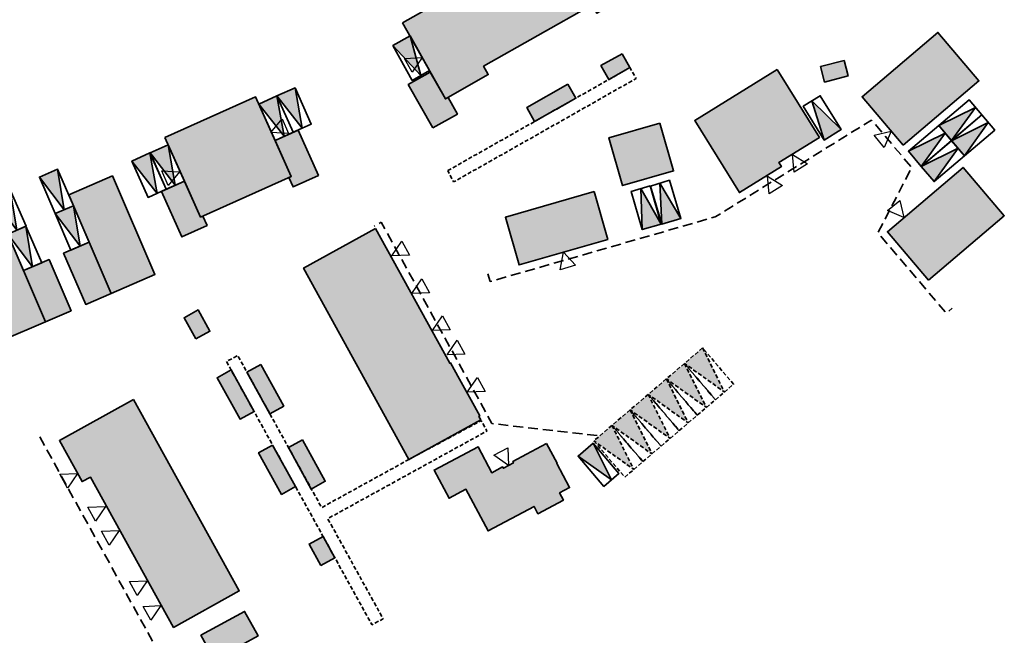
# Model space of a CAD drawing. Header units: metres. Extents: x 104382 to 104758, y 428006 to 428418.
# Tile 6 of 7: x 104522 to 104646, y 428223 to 428300. Entities that reach past the tile are written whole.
import ezdxf

# ---------------------------------------------------------------- set-up
doc = ezdxf.new("R2010")
doc.units = ezdxf.units.M
doc.linetypes.add('DASHED', pattern=[0.75, 0.5, -0.25])
doc.linetypes.add('DASHED2', pattern=[0.375, 0.25, -0.125])
for name, color, linetype, lineweight in [('grens 1m1 (openbaar gebied)', 200, 'DASHED2', 35), ('N-WE-OG-BEBOUWING-G_Blokland', 7, 'Continuous', 35), ('N-WE-OG-BEBOUWING-G_GEMEENTE', 7, 'Continuous', 35), ('N-WE-OG-BEBOUWING-G_SteMar', 7, 'Continuous', 35), ('N-WE-VH-VERHARDING-G_PARKEREN-EIGENTERREIN', 6, 'Continuous', 35), ('N-WE-VH-VERHARDING-G_PARKEREN-EIGENTERREIN_EXTRA', 52, 'Continuous', 35), ('N2-WE-VH-VERHARDING-G', 252, 'DASHED', 35)]:
    doc.layers.add(name, color=color, linetype=linetype, lineweight=lineweight)
doc.layers.add('N-WE-VH-VERHARDING-A_PARKEREN-EIGENTERREIN', color=7, linetype='Continuous', lineweight=35, true_color=0xa2bfc8)
doc.layers.add('N-WE-VH-VERHARDING-AP_BEBOUWING', color=7, linetype='Continuous', true_color=0xcfcfcf)
doc.layers.add('voordeur', color=10, linetype='Continuous')

# ---------------------------------------------------------------- blocks, each defined once
blk = doc.blocks.new('*U18')
at = {"layer": 'N-WE-VH-VERHARDING-A_PARKEREN-EIGENTERREIN'}
h = blk.add_hatch(color=52, dxfattribs=at)
h.dxf.hatch_style = 1
h.paths.add_polyline_path([(2.92, -4.06), (1.01, 0.73), (-1.01, -0.73)])
at = {"ltscale": 0.2}
blk.add_lwpolyline([(1.01, 0.73), (3.94, -3.33), (1.91, -4.79), (-1.01, -0.73), (1.01, 0.73), (2.92, -4.06), (-1.01, -0.73)], dxfattribs=at)
blk = doc.blocks.new('*U271')
at = {"layer": 'N-WE-VH-VERHARDING-A_PARKEREN-EIGENTERREIN'}
h = blk.add_hatch(color=256, dxfattribs=at)
h.dxf.hatch_style = 1
h.paths.add_polyline_path([(2.92, -4.06), (1.01, 0.73), (-1.01, -0.73)])
at = {"ltscale": 0.2}
blk.add_lwpolyline([(1.01, 0.73), (3.94, -3.33), (1.91, -4.79), (-1.01, -0.73), (1.01, 0.73), (2.92, -4.06), (-1.01, -0.73)], dxfattribs=at)
blk = doc.blocks.new('*U216')
at = {"layer": 'N-WE-VH-VERHARDING-A_PARKEREN-EIGENTERREIN'}
h = blk.add_hatch(color=256, dxfattribs=at)
h.dxf.hatch_style = 1
h.paths.add_polyline_path([(2.92, -4.06), (1.01, 0.73), (-1.01, -0.73)])
at = {"ltscale": 0.2}
blk.add_lwpolyline([(1.01, 0.73), (3.94, -3.33), (1.91, -4.79), (-1.01, -0.73), (1.01, 0.73), (2.92, -4.06), (-1.01, -0.73)], dxfattribs=at)
blk = doc.blocks.new('*U217')
at = {"layer": 'N-WE-VH-VERHARDING-A_PARKEREN-EIGENTERREIN'}
h = blk.add_hatch(color=256, dxfattribs=at)
h.dxf.hatch_style = 1
h.paths.add_polyline_path([(2.92, -4.06), (1.01, 0.73), (-1.01, -0.73)])
at = {"ltscale": 0.2}
blk.add_lwpolyline([(1.01, 0.73), (3.94, -3.33), (1.91, -4.79), (-1.01, -0.73), (1.01, 0.73), (2.92, -4.06), (-1.01, -0.73)], dxfattribs=at)
blk = doc.blocks.new('*U247')
at = {"layer": 'N-WE-VH-VERHARDING-A_PARKEREN-EIGENTERREIN'}
h = blk.add_hatch(color=256, dxfattribs=at)
h.dxf.hatch_style = 1
h.paths.add_polyline_path([(2.92, -4.06), (1.01, 0.73), (-1.01, -0.73)])
at = {"ltscale": 0.2}
blk.add_lwpolyline([(1.01, 0.73), (3.94, -3.33), (1.91, -4.79), (-1.01, -0.73), (1.01, 0.73), (2.92, -4.06), (-1.01, -0.73)], dxfattribs=at)
blk = doc.blocks.new('*U248')
at = {"layer": 'N-WE-VH-VERHARDING-A_PARKEREN-EIGENTERREIN'}
h = blk.add_hatch(color=256, dxfattribs=at)
h.dxf.hatch_style = 1
h.paths.add_polyline_path([(2.92, -4.06), (1.01, 0.73), (-1.01, -0.73)])
at = {"ltscale": 0.2}
blk.add_lwpolyline([(1.01, 0.73), (3.94, -3.33), (1.91, -4.79), (-1.01, -0.73), (1.01, 0.73), (2.92, -4.06), (-1.01, -0.73)], dxfattribs=at)
blk = doc.blocks.new('*U249')
at = {"layer": 'N-WE-VH-VERHARDING-A_PARKEREN-EIGENTERREIN'}
h = blk.add_hatch(color=256, dxfattribs=at)
h.dxf.hatch_style = 1
h.paths.add_polyline_path([(2.92, -4.06), (1.01, 0.73), (-1.01, -0.73)])
at = {"ltscale": 0.2}
blk.add_lwpolyline([(1.01, 0.73), (3.94, -3.33), (1.91, -4.79), (-1.01, -0.73), (1.01, 0.73), (2.92, -4.06), (-1.01, -0.73)], dxfattribs=at)
blk = doc.blocks.new('*U250')
at = {"layer": 'N-WE-VH-VERHARDING-A_PARKEREN-EIGENTERREIN'}
h = blk.add_hatch(color=256, dxfattribs=at)
h.dxf.hatch_style = 1
h.paths.add_polyline_path([(2.92, -4.06), (1.01, 0.73), (-1.01, -0.73)])
at = {"ltscale": 0.2}
blk.add_lwpolyline([(1.01, 0.73), (3.94, -3.33), (1.91, -4.79), (-1.01, -0.73), (1.01, 0.73), (2.92, -4.06), (-1.01, -0.73)], dxfattribs=at)
blk = doc.blocks.new('*U251')
at = {"layer": 'N-WE-VH-VERHARDING-A_PARKEREN-EIGENTERREIN'}
h = blk.add_hatch(color=256, dxfattribs=at)
h.dxf.hatch_style = 1
h.paths.add_polyline_path([(2.92, -4.06), (1.01, 0.73), (-1.01, -0.73)])
at = {"ltscale": 0.2}
blk.add_lwpolyline([(1.01, 0.73), (3.94, -3.33), (1.91, -4.79), (-1.01, -0.73), (1.01, 0.73), (2.92, -4.06), (-1.01, -0.73)], dxfattribs=at)
blk = doc.blocks.new('*U124')
at = {"layer": 'N-WE-VH-VERHARDING-A_PARKEREN-EIGENTERREIN'}
h = blk.add_hatch(color=256, dxfattribs=at)
h.dxf.hatch_style = 1
h.paths.add_polyline_path([(2.92, -4.06), (1.01, 0.73), (-1.01, -0.73)])
at = {"ltscale": 0.2}
blk.add_lwpolyline([(1.01, 0.73), (3.94, -3.33), (1.91, -4.79), (-1.01, -0.73), (1.01, 0.73), (2.92, -4.06), (-1.01, -0.73)], dxfattribs=at)
blk = doc.blocks.new('*U125')
at = {"layer": 'N-WE-VH-VERHARDING-A_PARKEREN-EIGENTERREIN'}
h = blk.add_hatch(color=256, dxfattribs=at)
h.dxf.hatch_style = 1
h.paths.add_polyline_path([(2.92, -4.06), (1.01, 0.73), (-1.01, -0.73)])
at = {"ltscale": 0.2}
blk.add_lwpolyline([(1.01, 0.73), (3.94, -3.33), (1.91, -4.79), (-1.01, -0.73), (1.01, 0.73), (2.92, -4.06), (-1.01, -0.73)], dxfattribs=at)
blk = doc.blocks.new('*U170')
at = {"layer": 'N-WE-VH-VERHARDING-A_PARKEREN-EIGENTERREIN'}
h = blk.add_hatch(color=256, dxfattribs=at)
h.dxf.hatch_style = 1
h.paths.add_polyline_path([(2.92, -4.06), (1.01, 0.73), (-1.01, -0.73)])
at = {"ltscale": 0.2}
blk.add_lwpolyline([(1.01, 0.73), (3.94, -3.33), (1.91, -4.79), (-1.01, -0.73), (1.01, 0.73), (2.92, -4.06), (-1.01, -0.73)], dxfattribs=at)
blk = doc.blocks.new('*U171')
at = {"layer": 'N-WE-VH-VERHARDING-A_PARKEREN-EIGENTERREIN'}
h = blk.add_hatch(color=256, dxfattribs=at)
h.dxf.hatch_style = 1
h.paths.add_polyline_path([(2.92, -4.06), (1.01, 0.73), (-1.01, -0.73)])
at = {"ltscale": 0.2}
blk.add_lwpolyline([(1.01, 0.73), (3.94, -3.33), (1.91, -4.79), (-1.01, -0.73), (1.01, 0.73), (2.92, -4.06), (-1.01, -0.73)], dxfattribs=at)
blk = doc.blocks.new('*U155')
at = {"layer": 'N-WE-VH-VERHARDING-A_PARKEREN-EIGENTERREIN'}
h = blk.add_hatch(color=256, dxfattribs=at)
h.dxf.hatch_style = 1
h.paths.add_polyline_path([(2.92, -4.06), (1.01, 0.73), (-1.01, -0.73)])
at = {"ltscale": 0.2}
blk.add_lwpolyline([(1.01, 0.73), (3.94, -3.33), (1.91, -4.79), (-1.01, -0.73), (1.01, 0.73), (2.92, -4.06), (-1.01, -0.73)], dxfattribs=at)
blk = doc.blocks.new('*U156')
at = {"layer": 'N-WE-VH-VERHARDING-A_PARKEREN-EIGENTERREIN'}
h = blk.add_hatch(color=256, dxfattribs=at)
h.dxf.hatch_style = 1
h.paths.add_polyline_path([(2.92, -4.06), (1.01, 0.73), (-1.01, -0.73)])
at = {"ltscale": 0.2}
blk.add_lwpolyline([(1.01, 0.73), (3.94, -3.33), (1.91, -4.79), (-1.01, -0.73), (1.01, 0.73), (2.92, -4.06), (-1.01, -0.73)], dxfattribs=at)
blk = doc.blocks.new('*U159')
at = {"layer": 'N-WE-VH-VERHARDING-A_PARKEREN-EIGENTERREIN'}
h = blk.add_hatch(color=256, dxfattribs=at)
h.dxf.hatch_style = 1
h.paths.add_polyline_path([(2.92, -4.06), (1.01, 0.73), (-1.01, -0.73)])
at = {"ltscale": 0.2}
blk.add_lwpolyline([(1.01, 0.73), (3.94, -3.33), (1.91, -4.79), (-1.01, -0.73), (1.01, 0.73), (2.92, -4.06), (-1.01, -0.73)], dxfattribs=at)
blk = doc.blocks.new('p-voordeur')
at = {"layer": 'voordeur', "flags": 128}
blk.add_lwpolyline([(-2000, 1000), (0, 0), (-2000, -1000), (-2000, 1000)], dxfattribs=at)

msp = doc.modelspace()

# ---------------------------------------------------------------- hatches: boundary and pattern name
at = {"layer": 'N-WE-VH-VERHARDING-A_PARKEREN-EIGENTERREIN'}
h = msp.add_hatch(color=256, dxfattribs=at)
h.dxf.hatch_style = 1
h.paths.add_polyline_path([(104605.3, 428256.88), (104605.31, 428256.87), (104610.33, 428253.29), (104607.58, 428258.83)])
h = msp.add_hatch(color=256, dxfattribs=at)
h.dxf.hatch_style = 1
h.paths.add_polyline_path([(104605.3, 428256.88), (104603.02, 428254.94), (104603.03, 428254.92), (104608.06, 428251.35)])
h = msp.add_hatch(color=256, dxfattribs=at)
h.dxf.hatch_style = 1
h.paths.add_polyline_path([(104603.02, 428254.93), (104600.74, 428252.99), (104600.75, 428252.98), (104605.77, 428249.4)])
h = msp.add_hatch(color=256, dxfattribs=at)
h.dxf.hatch_style = 1
h.paths.add_polyline_path([(104600.74, 428252.99), (104598.46, 428251.04), (104598.47, 428251.03), (104603.49, 428247.45)])
h = msp.add_hatch(color=256, dxfattribs=at)
h.dxf.hatch_style = 1
h.paths.add_polyline_path([(104598.46, 428251.04), (104596.18, 428249.09), (104596.19, 428249.08), (104601.21, 428245.5)])
h = msp.add_hatch(color=256, dxfattribs=at)
h.dxf.hatch_style = 1
h.paths.add_polyline_path([(104596.17, 428249.09), (104593.9, 428247.15), (104593.91, 428247.13), (104598.93, 428243.55)])
at = {"layer": 'N-WE-VH-VERHARDING-AP_BEBOUWING'}
h = msp.add_hatch(color=256, dxfattribs=at)
h.dxf.hatch_style = 1
h.paths.add_polyline_path([(104593.92, 428278.49), (104582.76, 428275.27), (104584.49, 428269.27), (104595.65, 428272.48)])
h.paths.add_polyline_path([(104602.2, 428287.11), (104595.79, 428285.27), (104597.52, 428279.25), (104603.93, 428281.09)])
h.paths.add_polyline_path([(104616.98, 428293.86), (104606.6, 428287.44), (104612.22, 428278.37), (104617.49, 428281.64), (104617.17, 428282.15), (104622.27, 428285.31)])
h.paths.add_polyline_path([(104625.39, 428294.98), (104622.42, 428294.22), (104622.93, 428292.27), (104625.89, 428293.04)])
h.paths.add_polyline_path([(104600.53, 428301.71), (104599.35, 428303.8), (104599.68, 428303.98), (104597.78, 428307.34), (104600.55, 428308.92), (104603.63, 428303.46)])
h.paths.add_polyline_path([(104569.82, 428299.7), (104575.22, 428290.16), (104580.61, 428293.21), (104580.02, 428294.25), (104593.69, 428301.98), (104594.28, 428300.93), (104599.68, 428303.98), (104597.78, 428307.34), (104594.29, 428313.53)])
h.paths.add_polyline_path([(104597.45, 428295.84), (104594.78, 428294.34), (104595.77, 428292.59), (104598.44, 428294.09)], flags=17)
h.paths.add_polyline_path([(104590.64, 428291.99), (104585.45, 428289.06), (104586.44, 428287.31), (104591.63, 428290.24)])
h.paths.add_polyline_path([(104573.63, 428286.5), (104570.54, 428291.95), (104573.32, 428293.52), (104575.22, 428290.16), (104575.55, 428290.34), (104576.73, 428288.25)])
h = msp.add_hatch(color=256, dxfattribs=at)
h.dxf.hatch_style = 1
h.paths.add_polyline_path([(104636.01, 428267.36), (104630.83, 428273.45), (104640.36, 428281.54), (104645.54, 428275.45)])
h.paths.add_polyline_path([(104632.83, 428284.33), (104627.65, 428290.43), (104637.18, 428298.52), (104642.35, 428292.42)])
h = msp.add_hatch(color=256, dxfattribs=at)
h.dxf.hatch_style = 1
h.paths.add_polyline_path([(104539.92, 428285.29), (104551.33, 428290.41), (104555.82, 428280.41), (104544.41, 428275.29)])
h.paths.add_polyline_path([(104553.79, 428284.94), (104556.69, 428286.24), (104559.25, 428280.53), (104556.06, 428279.09), (104555.52, 428280.28), (104555.82, 428280.41)])
h.paths.add_polyline_path([(104539.48, 428278.51), (104542.38, 428279.82), (104544.41, 428275.29), (104544.7, 428275.42), (104545.24, 428274.24), (104542.04, 428272.8)])
h = msp.add_hatch(color=256, dxfattribs=at)
h.dxf.hatch_style = 1
h.paths.add_polyline_path([(104533.17, 428265.69), (104529.96, 428264.31), (104527.18, 428270.73), (104530.4, 428272.12)])
h.paths.add_polyline_path([(104533.17, 428265.69), (104538.68, 428268.07), (104533.33, 428280.47), (104527.82, 428278.09)])
h = msp.add_hatch(color=256, dxfattribs=at)
h.dxf.hatch_style = 1
h.paths.add_polyline_path([(104524.91, 428262.13), (104519.4, 428259.75), (104514.05, 428272.14), (104519.56, 428274.52)])
h.paths.add_polyline_path([(104524.91, 428262.13), (104528.12, 428263.51), (104525.35, 428269.94), (104522.13, 428268.55)])
h = msp.add_hatch(color=256, dxfattribs=at)
h.dxf.hatch_style = 1
h.paths.add_polyline_path([(104543.82, 428259.96), (104545.58, 428260.93), (104544.1, 428263.61), (104542.34, 428262.63)])
h.paths.add_polyline_path([(104552.01, 428256.74), (104550.25, 428255.77), (104553.14, 428250.55), (104554.89, 428251.52)])
h.paths.add_polyline_path([(104548.26, 428256.06), (104546.5, 428255.09), (104549.38, 428249.88), (104551.14, 428250.85)])
h.paths.add_polyline_path([(104553.48, 428246.61), (104551.72, 428245.64), (104554.6, 428240.42), (104556.36, 428241.4)])
h.paths.add_polyline_path([(104559.55, 428231.48), (104561.3, 428232.45), (104559.82, 428235.13), (104558.07, 428234.16)])
h.paths.add_polyline_path([(104557.22, 428247.28), (104555.46, 428246.31), (104558.34, 428241.09), (104560.1, 428242.06)])
h.paths.add_polyline_path([(104566.41, 428273.86), (104557.37, 428268.88), (104570.62, 428244.82), (104579.66, 428249.8), (104579.43, 428250.22), (104579.53, 428250.28), (104578.45, 428252.25), (104576.99, 428254.9), (104575.85, 428256.96), (104575.76, 428256.91)])
h = msp.add_hatch(color=256, dxfattribs=at)
h.dxf.hatch_style = 1
h.paths.add_polyline_path([(104535.99, 428252.34), (104526.66, 428247.18), (104529.51, 428242.02), (104530.56, 428242.6), (104541.01, 428223.69), (104549.29, 428228.27)])
h = msp.add_hatch(color=256, dxfattribs=at)
h.dxf.hatch_style = 1
h.paths.add_polyline_path([(104587.93, 428246.82), (104589.26, 428244.32), (104589.22, 428244.3), (104590.84, 428241.27), (104589.58, 428240.6), (104590.07, 428239.69), (104586.85, 428237.98), (104586.37, 428238.89), (104580.59, 428235.81), (104577.8, 428241.05), (104575.69, 428239.92), (104573.8, 428243.47), (104579.32, 428246.41), (104581.06, 428243.14), (104582.42, 428243.87), (104582.51, 428243.7), (104583.77, 428244.38), (104583.69, 428244.54), (104585.44, 428245.47), (104585.43, 428245.49)])
h = msp.add_hatch(color=256, dxfattribs=at)
h.dxf.hatch_style = 1
h.paths.add_polyline_path([(104540.46, 428216.87), (104544.72, 428209.06), (104544.52, 428208.95), (104544.67, 428208.69), (104544.87, 428208.8), (104546.16, 428206.43), (104548.53, 428207.72), (104548.64, 428207.52), (104548.9, 428207.66), (104548.79, 428207.87), (104551.69, 428209.45), (104553.22, 428206.65), (104558.71, 428209.65), (104557.03, 428212.73), (104554.93, 428211.58), (104549.53, 428221.46), (104551.64, 428222.61), (104549.96, 428225.69), (104544.46, 428222.69), (104545.99, 428219.89)])

# ---------------------------------------------------------------- linework, layer by layer
at = {"layer": 'grens 1m1 (openbaar gebied)', "ltscale": 5, "flags": 128}
for points in [[(104580.55, 428268.14), (104580.83, 428267.17), (104609.18, 428275.32), (104626.68, 428286.16), (104628.83, 428287.49), (104633.89, 428281.52), (104629.64, 428273.32), (104638.22, 428263.2), (104638.99, 428263.85)], [(104594.31, 428247.8), (104581.08, 428249.32), (104567.15, 428274.63), (104566.27, 428274.15)], [(104524.17, 428247.65), (104538.83, 428221.12), (104537.42, 428220.36), (104544.95, 428206.78), (104545.82, 428207.26)]]:
    msp.add_lwpolyline(points, dxfattribs=at)
at = {"layer": 'N-WE-OG-BEBOUWING-G_Blokland'}
for points in [[(104569.82, 428299.7), (104575.22, 428290.16), (104580.61, 428293.21), (104580.02, 428294.25), (104593.69, 428301.98), (104594.28, 428300.93), (104599.68, 428303.98), (104597.78, 428307.34), (104594.29, 428313.53), (104569.82, 428299.7)], [(104597.45, 428295.84), (104594.78, 428294.34), (104595.77, 428292.59), (104598.44, 428294.09), (104597.45, 428295.84)], [(104625.39, 428294.98), (104622.42, 428294.22), (104622.93, 428292.27), (104625.89, 428293.04)], [(104573.63, 428286.5), (104570.54, 428291.95), (104573.32, 428293.52), (104575.22, 428290.16), (104575.55, 428290.34), (104576.73, 428288.25), (104573.63, 428286.5)], [(104616.98, 428293.86), (104606.6, 428287.44), (104612.22, 428278.37), (104617.49, 428281.64), (104617.17, 428282.15), (104622.27, 428285.31), (104616.98, 428293.86)], [(104590.64, 428291.99), (104585.45, 428289.06), (104586.44, 428287.31), (104591.63, 428290.24), (104590.64, 428291.99)], [(104602.2, 428287.11), (104595.79, 428285.27), (104597.52, 428279.25), (104603.93, 428281.09), (104602.2, 428287.11)], [(104593.92, 428278.49), (104582.76, 428275.27), (104584.49, 428269.27), (104595.65, 428272.48), (104593.92, 428278.49)], [(104566.41, 428273.86), (104557.37, 428268.88), (104570.62, 428244.82), (104579.66, 428249.8), (104579.43, 428250.22), (104579.53, 428250.28), (104578.45, 428252.25), (104576.99, 428254.9), (104575.85, 428256.96), (104575.76, 428256.91), (104566.41, 428273.86)], [(104543.82, 428259.96), (104545.58, 428260.93), (104544.1, 428263.61), (104542.34, 428262.63), (104543.82, 428259.96)], [(104548.26, 428256.06), (104546.5, 428255.09), (104549.38, 428249.88), (104551.14, 428250.85), (104548.26, 428256.06)], [(104552.01, 428256.74), (104550.25, 428255.77), (104553.14, 428250.55), (104554.89, 428251.52), (104552.01, 428256.74)], [(104535.99, 428252.34), (104526.66, 428247.18), (104529.51, 428242.02), (104530.56, 428242.6), (104541.01, 428223.69), (104549.29, 428228.27), (104535.99, 428252.34)], [(104553.48, 428246.61), (104551.72, 428245.64), (104554.6, 428240.42), (104556.36, 428241.4), (104553.48, 428246.61)], [(104557.22, 428247.28), (104555.46, 428246.31), (104558.34, 428241.09), (104560.1, 428242.06), (104557.22, 428247.28)], [(104559.55, 428231.48), (104561.3, 428232.45), (104559.82, 428235.13), (104558.07, 428234.16), (104559.55, 428231.48)]]:
    msp.add_lwpolyline(points, close=True, dxfattribs=at)
at = {"layer": 'N-WE-OG-BEBOUWING-G_GEMEENTE', "extrusion": (0, 0, -1), "flags": 128}
for points in [[(-104632.83, 428284.33), (-104627.65, 428290.43), (-104637.18, 428298.52), (-104642.35, 428292.42)], [(-104636.01, 428267.36), (-104630.83, 428273.45), (-104640.36, 428281.54), (-104645.54, 428275.45)], [(-104533.17, 428265.69), (-104538.68, 428268.07), (-104533.33, 428280.47), (-104527.82, 428278.09)], [(-104524.91, 428262.13), (-104519.4, 428259.75), (-104514.05, 428272.14), (-104519.56, 428274.52)], [(-104533.17, 428265.69), (-104529.96, 428264.31), (-104527.18, 428270.73), (-104530.4, 428272.12)], [(-104524.91, 428262.13), (-104528.12, 428263.51), (-104525.35, 428269.94), (-104522.13, 428268.55)]]:
    msp.add_lwpolyline(points, close=True, dxfattribs=at)
at = {"layer": 'N-WE-OG-BEBOUWING-G_SteMar', "flags": 128}
for points in [[(104539.92, 428285.29), (104551.33, 428290.41), (104555.82, 428280.41), (104544.41, 428275.29)], [(104553.79, 428284.94), (104556.69, 428286.24), (104559.25, 428280.53), (104556.06, 428279.09), (104555.52, 428280.28), (104555.82, 428280.41)], [(104539.48, 428278.51), (104542.38, 428279.82), (104544.41, 428275.29), (104544.7, 428275.42), (104545.24, 428274.24), (104542.04, 428272.8)], [(104587.93, 428246.82), (104589.26, 428244.32), (104589.22, 428244.3), (104590.84, 428241.27), (104589.58, 428240.6), (104590.07, 428239.69), (104586.85, 428237.98), (104586.37, 428238.89), (104580.59, 428235.81), (104577.8, 428241.05), (104575.69, 428239.92), (104573.8, 428243.47), (104579.32, 428246.41), (104581.06, 428243.14), (104582.42, 428243.87), (104582.51, 428243.7), (104583.77, 428244.38), (104583.69, 428244.54), (104585.44, 428245.47), (104585.43, 428245.49)], [(104540.46, 428216.87), (104544.72, 428209.06), (104544.52, 428208.95), (104544.67, 428208.69), (104544.87, 428208.8), (104546.16, 428206.43), (104548.53, 428207.72), (104548.64, 428207.52), (104548.9, 428207.66), (104548.79, 428207.87), (104551.69, 428209.45), (104553.22, 428206.65), (104558.71, 428209.65), (104557.03, 428212.73), (104554.93, 428211.58), (104549.53, 428221.46), (104551.64, 428222.61), (104549.96, 428225.69), (104544.46, 428222.69), (104545.99, 428219.89)]]:
    msp.add_lwpolyline(points, close=True, dxfattribs=at)
at = {"layer": 'N2-WE-VH-VERHARDING-G', "flags": 128}
for points in [[(104575.51, 428281.13), (104598.44, 428294.09), (104599.21, 428292.72), (104589.82, 428287.38), (104576.25, 428279.71)], [(104547.68, 428257.11), (104565.97, 428224.01), (104567.38, 428224.77), (104560.42, 428237.36), (104580.46, 428248.39), (104580.45, 428248.39), (104580.45, 428248.39), (104580.45, 428248.39), (104579.73, 428249.7), (104570.53, 428244.75), (104559.65, 428238.76), (104549.08, 428257.89)]]:
    msp.add_lwpolyline(points, close=True, dxfattribs=at)
for points in [[(104611.48, 428254.26), (104607.58, 428258.83), (104605.3, 428256.88), (104609.19, 428252.31), (104611.48, 428254.26)], [(104607.58, 428258.83), (104610.33, 428253.29), (104605.3, 428256.88)], [(104609.2, 428252.32), (104605.3, 428256.88), (104603.02, 428254.93), (104606.91, 428250.37), (104609.2, 428252.32)], [(104605.3, 428256.88), (104608.06, 428251.35), (104603.02, 428254.93)], [(104606.91, 428250.37), (104603.02, 428254.93), (104600.74, 428252.99), (104604.63, 428248.42), (104606.91, 428250.37)], [(104603.02, 428254.93), (104605.77, 428249.4), (104600.74, 428252.99)], [(104604.63, 428248.42), (104600.74, 428252.99), (104598.46, 428251.04), (104602.35, 428246.48), (104604.63, 428248.42)], [(104600.74, 428252.99), (104603.49, 428247.45), (104598.46, 428251.04)], [(104602.35, 428246.48), (104598.46, 428251.04), (104596.17, 428249.09), (104600.07, 428244.53), (104602.35, 428246.48)], [(104598.46, 428251.04), (104601.21, 428245.5), (104596.17, 428249.09)], [(104600.07, 428244.53), (104596.17, 428249.09), (104593.89, 428247.14), (104597.79, 428242.58), (104600.07, 428244.53)], [(104596.17, 428249.09), (104598.93, 428243.55), (104593.89, 428247.14)]]:
    msp.add_lwpolyline(points, dxfattribs=at)

# ---------------------------------------------------------------- block references
at = {"layer": 'N-WE-VH-VERHARDING-G_PARKEREN-EIGENTERREIN', "ltscale": 0.2}
for name, p, rotation in [('*U159', (104569.69, 428297.46), 353.5619610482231), ('*U249', (104555.16, 428291.03), 348.3894429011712), ('*U248', (104552.88, 428290.01), 348.3894429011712), ('*U271', (104623.95, 428285.64), 175.9913670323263), ('*U170', (104634.28, 428282.61), 94.54584736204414), ('*U251', (104539.19, 428283.87), 348.3894424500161), ('*U171', (104635.9, 428280.71), 94.54584736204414), ('*U250', (104536.91, 428282.84), 348.3894424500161), ('*U125', (104525.28, 428280.81), 347.5687760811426), ('*U217', (104601.18, 428274.06), 160.2471030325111), ('*U216', (104603.65, 428274.76), 161.0022110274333), ('*U124', (104527.27, 428276.22), 347.5687760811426), ('*U247', (104592.86, 428246.04, -3.49), 4.701033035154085)]:
    msp.add_blockref(name, p, dxfattribs=dict(at, rotation=rotation))
at = {"layer": 'N-WE-VH-VERHARDING-G_PARKEREN-EIGENTERREIN', "ltscale": 0.2, "xscale": -1, "rotation": 59.13685089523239}
for name, p in [('*U156', (104519.32, 428278.23)), ('*U155', (104521.3, 428273.64))]:
    msp.add_blockref(name, p, dxfattribs=at)
at = {"layer": 'N-WE-VH-VERHARDING-G_PARKEREN-EIGENTERREIN_EXTRA', "ltscale": 0.2, "rotation": 94.54584736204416}
for p in [(104638.09, 428285.85), (104639.71, 428283.94)]:
    msp.add_blockref('*U18', p, dxfattribs=at)
at = {"layer": 'voordeur'}
for p, xscale, yscale, zscale, rotation in [((104572.31, 428295.35), 0.000999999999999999, 0.000999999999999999, 0.000999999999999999, 29.34607822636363), ((104553.25, 428285.94), 0.0009999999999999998, 0.0009999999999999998, 0.0009999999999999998, 203.3477757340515), ((104631.32, 428286.11), 0.0009999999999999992, 0.0009999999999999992, 0.0009999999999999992, 40.32996453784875), ((104618.88, 428283.15), 0.0009999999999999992, 0.0009999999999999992, 0.0009999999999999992, 121.7754926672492), ((104541.78, 428280.98), 0.0009999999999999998, 0.0009999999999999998, 0.0009999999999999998, 23.34777573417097), ((104615.73, 428280.45), 0.0009999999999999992, 0.0009999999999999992, 0.0009999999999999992, 121.7754926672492), ((104632.91, 428275.22), 0.0009999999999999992, 0.0009999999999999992, 0.0009999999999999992, 310.3299645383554), ((104568.46, 428270.43), 0.0009999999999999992, 0.0009999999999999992, 0.0009999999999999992, 208.8356286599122), ((104590.07, 428270.87), 0.0009999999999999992, 0.0009999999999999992, 0.0009999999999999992, 106.0312202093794), ((104570.99, 428265.68), 0.0009999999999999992, 0.0009999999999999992, 0.0009999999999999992, 208.8356286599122), ((104573.58, 428261.03), 0.0009999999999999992, 0.0009999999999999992, 0.0009999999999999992, 208.8356286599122), ((104575.42, 428257.95), 0.0009999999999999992, 0.0009999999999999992, 0.0009999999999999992, 208.8356286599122), ((104577.97, 428253.26), 0.0009999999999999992, 0.0009999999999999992, 0.0009999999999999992, 208.8356286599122), ((104583.14, 428244.04), 0.0009999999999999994, 0.0009999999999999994, 0.0009999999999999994, 298.0318021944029), ((104528.93, 428243.05), 0.0009999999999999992, 0.0009999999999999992, 0.0009999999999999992, 28.92809460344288), ((104532.45, 428238.88), 0.0009999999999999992, 0.0009999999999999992, 0.0009999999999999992, 28.92809460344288), ((104534.19, 428235.89), 0.0009999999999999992, 0.0009999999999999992, 0.0009999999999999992, 28.92809460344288), ((104537.69, 428229.56), 0.0009999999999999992, 0.0009999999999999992, 0.0009999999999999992, 28.92809460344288), ((104539.43, 428226.42), 0.0009999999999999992, 0.0009999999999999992, 0.0009999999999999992, 28.92809460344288)]:
    msp.add_blockref('p-voordeur', p, dxfattribs=dict(at, xscale=xscale, yscale=yscale, zscale=zscale, rotation=rotation))

doc.saveas('drawing.dxf')
